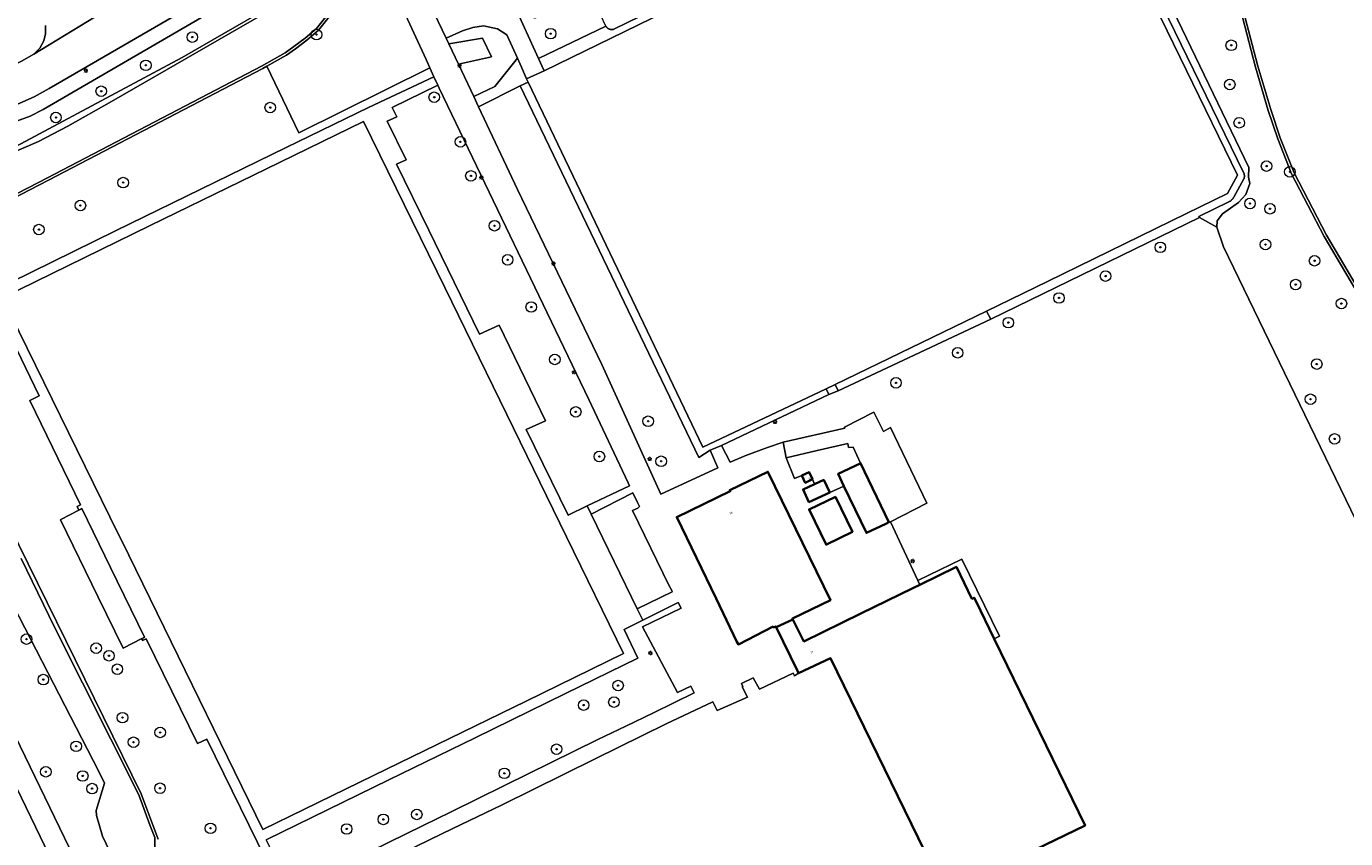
# Model space of a CAD drawing. Header units: metres. Extents: x 131489 to 134032, y 502353 to 503606.
# Tile 22 of 90: x 132781 to 133030, y 502676 to 502829. Entities that reach past the tile are written whole.
import ezdxf
from ezdxf.enums import TextEntityAlignment as Align

# ---------------------------------------------------------------- set-up
doc = ezdxf.new("R2010")
doc.units = ezdxf.units.M
for name, color, linetype, lineweight in [('B-WE-GR-BEPLANTING_CULTUUR_HEESTERS-GV', 90, 'Continuous', 18), ('B-WE-GR-BOOM-S', 92, 'Continuous', 25), ('B-WE-GR-GRAS-GV', 60, 'Continuous', 13), ('B-WE-KL-ET_LS_OV_LICHTMAST-S', 190, 'Continuous', 25), ('B-WE-OG-BEBOUWING-GV', 7, 'Continuous', 35), ('B-WE-OG-BEBOUWING-T18', 1, 'Continuous', 18), ('B-WE-OG-BEBOUWING_OVERBOUWING-GV', 7, 'Continuous', 18), ('B-WE-OG-TERREIN_CULTUURSCHEIDING-GV', 7, 'Continuous', 18), ('B-WE-OG-TERREIN_ERF-GV', 7, 'Continuous', 18), ('B-WE-OG-TERREIN_ONBEGROEID-GV', 7, 'Continuous', 18), ('B-WE-OG-WATER_SLOOT-GV', 120, 'Continuous', 18), ('B-WE-VH-VERHARDING_BEDRIJFSVLOERPLAAT-GV', 252, 'Continuous', 18), ('B-WE-VH-VERHARDING_BETONSTRAATSTEEN-GV', 252, 'Continuous', 18), ('B-WE-VH-VERHARDING_HALFVERHARDING_GRIND-GV', 252, 'Continuous', 18), ('B-WE-VH-VERHARDING_TEGEL-GV', 252, 'Continuous', 18), ('B-WE-VH-VERHARDING_TEGEL_RUBBER-GV', 252, 'Continuous', 18)]:
    doc.layers.add(name, color=color, linetype=linetype, lineweight=lineweight)
doc.styles.add('NLCS-ISO-M200-T18', font='NLCS-ISO.ttf', dxfattribs={"height": 0.36})

# ---------------------------------------------------------------- blocks, each defined once
blk = doc.blocks.new('SKL-ET_OV_LICHTMAST-SO')
at = {"color": 0, "linetype": 'ByBlock', "lineweight": 18}
for points in [[(-1.2, 0), (-2, 0)], [(-1.4, 1.4), (-0.9, 0.9)], [(0, 2), (0, 1.2)], [(0.9, 0.9), (1.4, 1.4)], [(2, 0), (1.2, 0)], [(-1.4, -1.4), (-0.9, -0.9)], [(0, -1.2), (0, -2)], [(0.9, -0.9), (1.4, -1.4)]]:
    blk.add_lwpolyline(points, dxfattribs=at)
blk.add_circle((0, 0), 1, dxfattribs=at)
blk = doc.blocks.new('SGR-BOOM_01-SO')
at = {"linetype": 'ByBlock', "lineweight": 18}
h = blk.add_hatch(color=0, dxfattribs=at)
h.dxf.hatch_style = 1
edge = h.paths.add_edge_path()
edge.add_arc((0, 0), 0.25, 0, 360)
at = {"color": 0, "linetype": 'ByBlock', "lineweight": 18}
for radius in [2, 0.25]:
    blk.add_circle((0, 0), radius, dxfattribs=at)

msp = doc.modelspace()

# ---------------------------------------------------------------- linework, layer by layer
at = {"layer": 'B-WE-GR-BEPLANTING_CULTUUR_HEESTERS-GV', "flags": 128}
msp.add_lwpolyline([(132935.195, 502742.237), (132934.097, 502744.527), (132938.263, 502746.523), (132938.354, 502746.566), (132936.941, 502749.586), (132936.033, 502749.519), (132935.93, 502750.26), (132930.105, 502748.982), (132924.283, 502747.587), (132925.837, 502743.687), (132927.23, 502744.202), (132928.613, 502744.838), (132929.249, 502743.521), (132929.608, 502742.585), (132931.384, 502743.412), (132932.499, 502741.017)], close=True, dxfattribs=at)
at = {"layer": 'B-WE-GR-GRAS-GV', "flags": 128}
for points in [[(132979.893, 502868.742), (133000, 502826.957), (133011.791, 502802.454), (133011.744, 502800.669), (133011.999, 502799.474), (133011.212, 502797.359), (133009.837, 502795.842), (133006.837, 502793.721), (133005.802, 502792.406), (133005.713, 502791.169), (133007.026, 502787.493), (133052.284, 502694.02)], [(133031.781, 502779.694), (133026.025, 502789.454), (133019.886, 502801.263), (133017.273, 502807.927), (133015.458, 502813.281), (133013.027, 502821.479), (133010.569, 502830.909)], [(132829.021, 502665.059), (132814.661, 502694.374), (132812.873, 502693.57), (132803.183, 502713.334), (132802.519, 502713.017), (132802.341, 502713.379), (132798.829, 502711.561), (132794.103, 502721.231), (132786.955, 502735.858), (132787.046, 502735.906), (132790.473, 502737.693), (132790.112, 502738.384), (132790.761, 502738.714), (132781.182, 502758.43), (132782.916, 502759.303), (132773.456, 502778.794), (132797.371, 502790.515), (132829.699, 502806.242), (132845.254, 502813.809), (132857.581, 502819.647), (132856.856, 502821.309), (132832.066, 502809.036), (132826.009, 502821.643), (132825.259, 502821.219), (132784.737, 502800.053), (132758.607, 502786.608)], [(132755.914, 502778.236), (132802.239, 502684.06), (132805.451, 502675.436)]]:
    msp.add_lwpolyline(points, dxfattribs=at)
at = {"layer": 'B-WE-OG-BEBOUWING-GV', "flags": 128}
for points in [[(132935.195, 502742.237), (132939.447, 502733.363), (132943.091, 502735.11), (132943.703, 502735.404), (132938.354, 502746.566), (132938.263, 502746.523), (132934.097, 502744.527)], [(132925.528, 502717.024), (132925.438, 502717.203), (132932.647, 502720.642), (132920.797, 502744.926), (132913.584, 502741.481), (132913.687, 502741.256), (132903.57, 502736.361), (132911.023, 502720.943), (132914.958, 502712.802), (132915.214, 502712.273), (132921.783, 502715.663), (132921.866, 502715.498), (132922.292, 502715.701), (132922.379, 502715.522)], [(132929.249, 502743.521), (132928.613, 502744.838), (132927.23, 502744.202), (132927.882, 502742.876)], [(132932.499, 502741.017), (132931.384, 502743.412), (132929.608, 502742.585), (132927.463, 502741.586), (132928.578, 502739.191)], [(132936.792, 502733.58), (132933.572, 502740.185), (132928.588, 502737.825), (132931.804, 502731.156), (132931.901, 502731.203)], [(132925.528, 502717.024), (132922.379, 502715.522), (132926.397, 502707.285), (132926.619, 502706.83), (132932.675, 502709.668), (132954.345, 502665.233), (132980.807, 502678.052), (132963.612, 502713.354), (132960.131, 502720.501), (132959.837, 502721.104), (132959.41, 502720.921), (132956.479, 502726.959), (132949.558, 502723.578), (132948.241, 502722.935), (132938.402, 502718.128), (132927.621, 502712.862)]]:
    msp.add_lwpolyline(points, close=True, dxfattribs=at)
at = {"layer": 'B-WE-OG-BEBOUWING_OVERBOUWING-GV', "flags": 128}
msp.add_lwpolyline([(132802.341, 502713.379), (132802.677, 502713.553), (132802.887, 502713.662), (132796.46, 502726.859), (132791.04, 502737.989), (132790.833, 502737.881), (132790.473, 502737.693), (132787.046, 502735.906), (132786.955, 502735.858), (132794.103, 502721.231), (132798.829, 502711.561)], close=True, dxfattribs=at)
at = {"layer": 'B-WE-OG-TERREIN_CULTUURSCHEIDING-GV', "flags": 128}
for points in [[(132890.174, 502829.183), (132890.211, 502829.123), (132890.251, 502829.065), (132890.295, 502829.01), (132890.341, 502828.957), (132890.391, 502828.907), (132890.443, 502828.859), (132890.498, 502828.815), (132890.555, 502828.774), (132890.615, 502828.736), (132890.676, 502828.701), (132890.74, 502828.671), (132890.805, 502828.643), (132890.872, 502828.62), (132890.939, 502828.6), (132891.008, 502828.584), (132891.078, 502828.573), (132891.148, 502828.565), (132891.218, 502828.561), (132891.289, 502828.561), (132891.359, 502828.565), (132891.429, 502828.573), (132891.499, 502828.585), (132891.568, 502828.601), (132891.635, 502828.62), (132891.689, 502828.639), (132974.244, 502868.937)], [(132978.878, 502867.097), (133010.795, 502801.554), (133010.828, 502801.479), (133010.857, 502801.403), (133010.882, 502801.326), (133010.903, 502801.247), (133010.921, 502801.168), (133010.934, 502801.088), (133010.944, 502801.007), (133010.949, 502800.926), (133010.951, 502800.844), (133010.948, 502800.763), (133010.942, 502800.682), (133010.931, 502800.601), (133010.917, 502800.521), (133010.898, 502800.442), (133010.876, 502800.363), (133010.869, 502800.339), (133008.963, 502796.881), (133008.91, 502796.796), (133008.854, 502796.713), (133008.795, 502796.632), (133008.733, 502796.554), (133008.668, 502796.478), (133008.599, 502796.405), (133008.528, 502796.334), (133008.454, 502796.267), (133008.378, 502796.202), (133008.299, 502796.141), (133008.217, 502796.083), (133008.157, 502796.043), (133002.353, 502793.211), (133002.46, 502792.992), (133005.713, 502791.169), (133005.802, 502792.406), (133006.837, 502793.721), (133009.837, 502795.842), (133011.212, 502797.359), (133011.999, 502799.474), (133011.744, 502800.669), (133011.791, 502802.454), (133000, 502826.957), (132979.893, 502868.742)], [(132777.606, 502805.965), (132809.976, 502823.294), (132841.502, 502841.516)], [(132829.616, 502840.159), (132783.694, 502813.454), (132781.272, 502812.205), (132770.943, 502808.45)], [(132777.532, 502829.328), (132777.157, 502829.159), (132777.198, 502829.059), (132777.322, 502828.014), (132777.351, 502826.525), (132776.941, 502825.166), (132776.269, 502823.966), (132775.472, 502823.266), (132741.914, 502811.377), (132738.325, 502810.301), (132737.874, 502810.465), (132737.746, 502810.643), (132734.45, 502808.486), (132737.863, 502808.86), (132739.526, 502809.215), (132757.91, 502815.042), (132772.606, 502819.358), (132776.672, 502821.116), (132779.616, 502822.588), (132781.909, 502823.907), (132783.097, 502825.072), (132783.827, 502826.405), (132784.135, 502827.762), (132784.119, 502829.361)], [(133052.284, 502694.02), (133007.026, 502787.493), (133005.713, 502791.169), (133002.46, 502792.992), (132963.002, 502773.792), (132934.117, 502760.234), (132932.309, 502759.557), (132912.026, 502749.907), (132913.682, 502746.725), (132916.6, 502748.034), (132920.728, 502749.522), (132923.692, 502750.531), (132935.335, 502753.154), (132935.273, 502753.387), (132940.836, 502756.191), (132942.695, 502752.565), (132944.001, 502753.316), (132950.887, 502738.99), (132943.995, 502735.488), (132949.191, 502724.364), (132957.511, 502728.428), (132964.616, 502713.842), (132963.612, 502713.354), (132980.807, 502678.052), (132954.345, 502665.233), (132932.675, 502709.668), (132926.619, 502706.83), (132925.854, 502706.375), (132925.582, 502706.832), (132919.199, 502703.842), (132918.018, 502705.981), (132915.794, 502704.879), (132916.083, 502704.359), (132915.918, 502704.263), (132916.958, 502702.334), (132911.203, 502699.774), (132910.409, 502701.444), (132901.57, 502697.28), (132888.155, 502690.68), (132870.383, 502681.878), (132861.192, 502677.497), (132843.299, 502668.766)], [(132759.768, 502733.461), (132826.82, 502594.904)], [(132801.104, 502663.129), (132794.917, 502676.036), (132793.8, 502679.924), (132793.717, 502680.893), (132795.295, 502686.054), (132794.263, 502688.256), (132772.684, 502730.005)]]:
    msp.add_lwpolyline(points, dxfattribs=at)
for points in [[(132962.143, 502775.288), (132973.71, 502780.932), (133000, 502793.76), (133007.758, 502797.545), (133009.664, 502801.003), (133000, 502820.848), (132978.053, 502865.917), (132974.819, 502867.759), (132878.505, 502820.745), (132875.141, 502819.225), (132875.442, 502818.597), (132908.502, 502749.59), (132931.812, 502760.631), (132933.528, 502761.449)], [(132873.406, 502823.155), (132871.446, 502827.596), (132869.649, 502828.711), (132866.994, 502829.274), (132864.99, 502828.98), (132863.006, 502828.342), (132859.926, 502826.933), (132860.442, 502825.844), (132866.815, 502826.91), (132868.54, 502823.379), (132862.258, 502822.011), (132865.15, 502815.905), (132869.171, 502817.767)], [(132886.633, 502738.483), (132894.613, 502742.285), (132894.358, 502742.872), (132886.903, 502758.604), (132858.617, 502817.49), (132858.346, 502818.054), (132849.71, 502813.856), (132850.59, 502812.08), (132848.797, 502811.211), (132852.394, 502803.947), (132850.552, 502803.104), (132856.65, 502790.623), (132866.22, 502770.976), (132869.972, 502772.651), (132878.705, 502754.577), (132875.085, 502752.953), (132882.991, 502736.748)], [(132873.922, 502817.907), (132866.062, 502813.98), (132873.466, 502798.348), (132889.39, 502765.25), (132900.548, 502740.677), (132911.318, 502745.66), (132909.906, 502749.026), (132907.734, 502747.628)], [(132896.085, 502719.029), (132902.712, 502722.235), (132902.603, 502722.453), (132902.083, 502723.518), (132895.194, 502737.627), (132896.208, 502738.075), (132896.503, 502738.367), (132896.127, 502739.137), (132895.275, 502740.936), (132887.388, 502736.913)], [(132897.133, 502716.866), (132893.585, 502715.105), (132896.177, 502709.661), (132882.492, 502702.999), (132865.416, 502694.631), (132849.095, 502686.693), (132825.883, 502675.362), (132830.423, 502665.74), (132845.7, 502673.16), (132855.62, 502678.046), (132860.784, 502680.589), (132870.988, 502685.614), (132888.642, 502694.285), (132893.919, 502696.841), (132899.159, 502699.38), (132906.883, 502703.122), (132906.257, 502704.404), (132903.703, 502703.174), (132897.077, 502715.596), (132904.385, 502719.13), (132903.823, 502720.186)]]:
    msp.add_lwpolyline(points, close=True, dxfattribs=at)
at = {"layer": 'B-WE-OG-TERREIN_ERF-GV', "flags": 128}
msp.add_lwpolyline([(132859.926, 502826.933), (132863.006, 502828.342), (132864.99, 502828.98), (132866.994, 502829.274), (132869.649, 502828.711), (132871.446, 502827.596), (132873.406, 502823.155), (132874.169, 502821.428), (132875.141, 502819.225), (132878.505, 502820.745), (132877.434, 502823.096), (132872.831, 502833.195), (132874.909, 502834.368), (132870.703, 502843.323), (132855.409, 502836.468)], close=True, dxfattribs=at)
at = {"layer": 'B-WE-OG-TERREIN_ONBEGROEID-GV', "flags": 128}
for points in [[(132974.244, 502868.937), (132891.689, 502828.639), (132891.635, 502828.62), (132891.568, 502828.601), (132891.499, 502828.585), (132891.429, 502828.573), (132891.359, 502828.565), (132891.289, 502828.561), (132891.218, 502828.561), (132891.148, 502828.565), (132891.078, 502828.573), (132891.008, 502828.584), (132890.939, 502828.6), (132890.872, 502828.62), (132890.805, 502828.643), (132890.74, 502828.671), (132890.676, 502828.701), (132890.615, 502828.736), (132890.555, 502828.774), (132890.498, 502828.815), (132890.443, 502828.859), (132890.391, 502828.907), (132890.341, 502828.957), (132890.295, 502829.01), (132890.251, 502829.065), (132890.211, 502829.123), (132890.174, 502829.183), (132877.434, 502823.096), (132878.505, 502820.745), (132974.819, 502867.759)], [(132978.053, 502865.917), (133000, 502820.848), (133009.664, 502801.003), (133007.758, 502797.545), (133000, 502793.76), (132973.71, 502780.932), (132962.143, 502775.288), (132963.002, 502773.792), (133002.46, 502792.992), (133002.353, 502793.211), (133008.157, 502796.043), (133008.217, 502796.083), (133008.299, 502796.141), (133008.378, 502796.202), (133008.454, 502796.267), (133008.528, 502796.334), (133008.599, 502796.405), (133008.668, 502796.478), (133008.733, 502796.554), (133008.795, 502796.632), (133008.854, 502796.713), (133008.91, 502796.796), (133008.963, 502796.881), (133010.869, 502800.339), (133010.876, 502800.363), (133010.898, 502800.442), (133010.917, 502800.521), (133010.931, 502800.601), (133010.942, 502800.682), (133010.948, 502800.763), (133010.951, 502800.844), (133010.949, 502800.926), (133010.944, 502801.007), (133010.934, 502801.088), (133010.921, 502801.168), (133010.903, 502801.247), (133010.882, 502801.326), (133010.857, 502801.403), (133010.828, 502801.479), (133010.795, 502801.554), (132978.878, 502867.097)]]:
    msp.add_lwpolyline(points, dxfattribs=at)
at = {"layer": 'B-WE-OG-WATER_SLOOT-GV', "flags": 128}
for points in [[(132777.26, 502805.009), (132782.797, 502807.38), (132788.388, 502810.294), (132796.631, 502814.97), (132843.597, 502842.078)], [(132843.597, 502842.078), (132796.631, 502814.97), (132788.388, 502810.294), (132782.797, 502807.38), (132777.26, 502805.009)], [(132841.502, 502841.516), (132809.976, 502823.294), (132777.606, 502805.965)], [(133044.271, 502840.617), (133011.059, 502831.007), (133013.509, 502821.613), (133015.935, 502813.432), (133017.743, 502808.099), (133020.342, 502801.47), (133026.462, 502789.696), (133032.201, 502779.966)], [(132837.933, 502831.92), (132835.415, 502828.785), (132833.251, 502826.963), (132831.14, 502825.353), (132829.455, 502824.165), (132825.02, 502821.658), (132784.507, 502800.497), (132758.333, 502787.029)], [(132758.333, 502787.029), (132784.507, 502800.497), (132825.02, 502821.658), (132829.455, 502824.165), (132831.14, 502825.353), (132833.251, 502826.963), (132835.415, 502828.785), (132837.933, 502831.92)], [(132758.607, 502786.608), (132784.737, 502800.053), (132825.259, 502821.219), (132826.009, 502821.643), (132829.723, 502823.742), (132831.436, 502824.95), (132833.564, 502826.573), (132835.774, 502828.434), (132838.317, 502831.6)], [(133032.201, 502779.966), (133026.462, 502789.696), (133020.342, 502801.47), (133017.743, 502808.099), (133015.935, 502813.432), (133013.509, 502821.613), (133011.059, 502831.007), (133010.569, 502830.909), (133013.027, 502821.479), (133015.458, 502813.281), (133017.273, 502807.927), (133019.886, 502801.263), (133026.025, 502789.454), (133031.781, 502779.694)], [(132805.451, 502675.436), (132802.239, 502684.06), (132755.914, 502778.236)], [(132772.684, 502730.005), (132794.263, 502688.256), (132795.295, 502686.054), (132793.717, 502680.893), (132793.8, 502679.924), (132794.917, 502676.036), (132801.104, 502663.129)], [(132779.517, 502728.535), (132785.872, 502715.535), (132801.78, 502683.86), (132803.968, 502677.984), (132804.851, 502675.744), (132804.851, 502672.782)], [(132804.851, 502672.782), (132804.851, 502675.744), (132803.968, 502677.984), (132801.78, 502683.86), (132785.872, 502715.535), (132779.517, 502728.535)]]:
    msp.add_lwpolyline(points, dxfattribs=at)
at = {"layer": 'B-WE-VH-VERHARDING_BEDRIJFSVLOERPLAAT-GV', "flags": 128}
for points in [[(132860.442, 502825.844), (132862.258, 502822.011), (132868.54, 502823.379), (132866.815, 502826.91)], [(132938.354, 502746.566), (132943.703, 502735.404), (132943.995, 502735.488), (132950.887, 502738.99), (132944.001, 502753.316), (132942.695, 502752.565), (132940.836, 502756.191), (132935.273, 502753.387), (132935.335, 502753.154), (132923.692, 502750.531), (132924.283, 502747.587), (132930.105, 502748.982), (132935.93, 502750.26), (132936.033, 502749.519), (132936.941, 502749.586)]]:
    msp.add_lwpolyline(points, close=True, dxfattribs=at)
at = {"layer": 'B-WE-VH-VERHARDING_BETONSTRAATSTEEN-GV', "flags": 128}
for points in [[(132888.246, 502833.218), (132886.934, 502835.771), (132876.642, 502830.678), (132874.909, 502834.368), (132872.831, 502833.195), (132877.434, 502823.096), (132890.174, 502829.183)], [(132873.922, 502817.907), (132875.442, 502818.597), (132875.141, 502819.225), (132874.169, 502821.428), (132873.406, 502823.155), (132869.171, 502817.767), (132865.15, 502815.905), (132866.062, 502813.98)]]:
    msp.add_lwpolyline(points, close=True, dxfattribs=at)
msp.add_lwpolyline([(132784.119, 502829.361), (132784.135, 502827.762), (132783.827, 502826.405), (132783.097, 502825.072), (132781.909, 502823.907), (132794.986, 502831.865)], dxfattribs=at)
at = {"layer": 'B-WE-VH-VERHARDING_HALFVERHARDING_GRIND-GV', "flags": 128}
msp.add_lwpolyline([(132851.497, 502832.982), (132849.458, 502837.102), (132847.11, 502841.848), (132846.362, 502841.423), (132845.162, 502840.741), (132846.209, 502838.984), (132844.456, 502838.043), (132843.103, 502836.766), (132842.016, 502835.658), (132840.421, 502834.033), (132838.317, 502831.6), (132835.774, 502828.434), (132833.564, 502826.573), (132831.436, 502824.95), (132829.723, 502823.742), (132826.009, 502821.643), (132832.066, 502809.036), (132856.856, 502821.309), (132856.154, 502822.916)], close=True, dxfattribs=at)
at = {"layer": 'B-WE-VH-VERHARDING_TEGEL-GV', "flags": 128}
for points in [[(132734.283, 502798.547), (132735.2, 502798.558), (132739.738, 502799.105), (132744.002, 502799.942), (132748.862, 502801.466), (132754.553, 502803.126), (132761.673, 502805.38), (132770.943, 502808.45), (132781.272, 502812.205), (132783.694, 502813.454), (132829.616, 502840.159), (132843.849, 502848.436), (132842.614, 502850.934), (132822.318, 502839.158), (132784.848, 502817.416), (132781.972, 502815.828), (132776.589, 502813.429), (132772.568, 502811.951), (132760.528, 502808.328), (132742.807, 502802.815), (132740.775, 502802.325), (132738.543, 502801.888), (132735.745, 502801.525), (132733.961, 502801.429)], [(132733.961, 502801.429), (132735.745, 502801.525), (132738.543, 502801.888), (132740.775, 502802.325), (132742.807, 502802.815), (132760.528, 502808.328), (132772.568, 502811.951), (132776.589, 502813.429), (132781.972, 502815.828), (132784.848, 502817.416), (132822.318, 502839.158)], [(132843.299, 502668.766), (132861.192, 502677.497), (132870.383, 502681.878), (132888.155, 502690.68), (132901.57, 502697.28), (132910.409, 502701.444), (132911.203, 502699.774), (132916.958, 502702.334), (132915.918, 502704.263), (132916.083, 502704.359), (132915.794, 502704.879), (132918.018, 502705.981), (132919.199, 502703.842), (132925.582, 502706.832), (132925.854, 502706.375), (132926.619, 502706.83), (132926.397, 502707.285), (132922.379, 502715.522), (132922.292, 502715.701), (132921.866, 502715.498), (132921.783, 502715.663), (132915.214, 502712.273), (132914.958, 502712.802), (132911.023, 502720.943), (132903.57, 502736.361), (132913.687, 502741.256), (132913.584, 502741.481), (132920.797, 502744.926), (132932.647, 502720.642), (132925.438, 502717.203), (132925.528, 502717.024), (132927.621, 502712.862), (132938.402, 502718.128), (132948.241, 502722.935), (132949.558, 502723.578), (132949.191, 502724.364), (132943.995, 502735.488), (132943.703, 502735.404), (132943.091, 502735.11), (132939.447, 502733.363), (132935.195, 502742.237), (132932.499, 502741.017), (132928.578, 502739.191), (132927.463, 502741.586), (132929.608, 502742.585), (132929.249, 502743.521), (132927.882, 502742.876), (132927.23, 502744.202), (132925.837, 502743.687), (132924.283, 502747.587), (132923.692, 502750.531), (132920.728, 502749.522), (132916.6, 502748.034), (132913.682, 502746.725), (132912.026, 502749.907), (132909.906, 502749.026), (132911.318, 502745.66), (132900.548, 502740.677), (132889.39, 502765.25), (132873.466, 502798.348), (132866.062, 502813.98), (132865.15, 502815.905), (132862.258, 502822.011), (132860.442, 502825.844), (132859.926, 502826.933), (132855.409, 502836.468)], [(132794.986, 502831.865), (132781.909, 502823.907), (132779.616, 502822.588), (132776.672, 502821.116), (132772.606, 502819.358), (132757.91, 502815.042), (132739.526, 502809.215), (132737.863, 502808.86), (132734.45, 502808.486)], [(132851.497, 502832.982), (132856.154, 502822.916), (132856.856, 502821.309), (132857.581, 502819.647), (132858.346, 502818.054), (132858.617, 502817.49), (132886.903, 502758.604), (132894.358, 502742.872), (132894.613, 502742.285), (132886.633, 502738.483), (132887.388, 502736.913), (132895.275, 502740.936), (132896.127, 502739.137), (132896.503, 502738.367), (132896.208, 502738.075), (132895.194, 502737.627), (132902.083, 502723.518), (132902.603, 502722.453), (132902.712, 502722.235), (132896.085, 502719.029), (132897.133, 502716.866), (132903.823, 502720.186), (132904.385, 502719.13), (132897.077, 502715.596), (132903.703, 502703.174), (132906.257, 502704.404), (132906.883, 502703.122), (132899.159, 502699.38), (132893.919, 502696.841), (132888.642, 502694.285), (132870.988, 502685.614), (132860.784, 502680.589), (132855.62, 502678.046), (132845.7, 502673.16)], [(132825.883, 502675.362), (132849.095, 502686.693), (132865.416, 502694.631), (132882.492, 502702.999), (132896.177, 502709.661), (132893.585, 502715.105), (132897.133, 502716.866), (132896.085, 502719.029), (132887.388, 502736.913), (132886.633, 502738.483), (132882.991, 502736.748), (132875.085, 502752.953), (132878.705, 502754.577), (132869.972, 502772.651), (132866.22, 502770.976), (132856.65, 502790.623), (132850.552, 502803.104), (132852.394, 502803.947), (132848.797, 502811.211), (132850.59, 502812.08), (132849.71, 502813.856), (132858.346, 502818.054), (132857.581, 502819.647), (132845.254, 502813.809), (132829.699, 502806.242), (132797.371, 502790.515), (132773.456, 502778.794), (132782.916, 502759.303), (132781.182, 502758.43), (132790.761, 502738.714), (132790.112, 502738.384), (132790.473, 502737.693), (132790.833, 502737.881), (132791.04, 502737.989), (132796.46, 502726.859), (132802.887, 502713.662), (132802.677, 502713.553), (132802.341, 502713.379), (132802.519, 502713.017), (132803.183, 502713.334), (132812.873, 502693.57), (132814.661, 502694.374), (132829.021, 502665.059)], [(132826.82, 502594.904), (132759.768, 502733.461)], [(132764.761, 502713.847), (132797.907, 502645.378)]]:
    msp.add_lwpolyline(points, dxfattribs=at)
for points in [[(132873.922, 502817.907), (132907.734, 502747.628), (132909.906, 502749.026), (132912.026, 502749.907), (132932.309, 502759.557), (132931.812, 502760.631), (132908.502, 502749.59), (132875.442, 502818.597)], [(132798.567, 502731.891), (132797.917, 502733.222), (132776.02, 502777.846), (132803.973, 502791.52), (132828.384, 502803.41), (132828.546, 502803.489), (132844.296, 502811.156), (132859.704, 502779.763), (132871.444, 502755.787), (132882.725, 502732.65), (132893.462, 502710.599), (132875.076, 502701.556), (132846.163, 502687.488), (132825.237, 502677.27)], [(132962.143, 502775.288), (132933.528, 502761.449), (132934.117, 502760.234), (132963.002, 502773.792)], [(132931.812, 502760.631), (132932.309, 502759.557), (132934.117, 502760.234), (132933.528, 502761.449)], [(132928.588, 502737.825), (132933.572, 502740.185), (132936.792, 502733.58), (132931.901, 502731.203), (132931.804, 502731.156)], [(132949.191, 502724.364), (132949.558, 502723.578), (132956.479, 502726.959), (132959.41, 502720.921), (132959.837, 502721.104), (132960.131, 502720.501), (132963.612, 502713.354), (132964.616, 502713.842), (132957.511, 502728.428)]]:
    msp.add_lwpolyline(points, close=True, dxfattribs=at)
at = {"layer": 'B-WE-VH-VERHARDING_TEGEL_RUBBER-GV', "flags": 128}
msp.add_lwpolyline([(132798.567, 502731.891), (132825.237, 502677.27), (132846.163, 502687.488), (132875.076, 502701.556), (132893.462, 502710.599), (132882.725, 502732.65), (132871.444, 502755.787), (132859.704, 502779.763), (132844.296, 502811.156), (132828.546, 502803.489), (132828.384, 502803.41), (132803.973, 502791.52), (132776.02, 502777.846), (132797.917, 502733.222)], close=True, dxfattribs=at)
msp.add_lwpolyline([(132797.907, 502645.378), (132764.761, 502713.847)], dxfattribs=at)

# ---------------------------------------------------------------- block references
at = {"layer": 'B-WE-GR-BOOM-S', "xscale": 0.5, "yscale": 0.5, "zscale": 0.5}
for p in [(132879.709, 502827.789), (132811.919, 502827.141), (132835.416, 502827.61), (133008.464, 502825.591), (132803.122, 502821.807), (133008.185, 502818.177), (132794.69, 502816.901), (132857.684, 502815.766), (132826.657, 502813.813), (132786.109, 502811.935), (133009.978, 502810.946), (132862.643, 502807.336), (133015.146, 502802.748), (132864.627, 502800.889), (133019.546, 502801.655), (132798.833, 502799.619), (132790.751, 502795.294), (133012.014, 502795.676), (133015.798, 502794.673), (132782.897, 502790.741), (132869.09, 502791.467), (133014.946, 502787.91), (132995.05, 502787.388), (132871.569, 502785.021), (133024.219, 502784.839), (132984.687, 502781.948), (133020.651, 502780.338), (132975.879, 502777.803), (132876.032, 502776.095), (133029.31, 502776.748), (132966.293, 502773.139), (132880.495, 502766.177), (132956.708, 502767.44), (133024.641, 502765.306), (132945.045, 502761.75), (133023.451, 502758.653), (132884.462, 502756.259), (132898.159, 502754.487), (133028.012, 502751.157), (132888.925, 502747.829), (132900.613, 502746.922), (132780.544, 502713.295), (132793.728, 502711.58), (132796.147, 502710.136), (132783.725, 502705.632), (132797.726, 502707.592), (132892.47, 502704.501), (132885.948, 502700.808), (132891.681, 502701.384), (132798.715, 502698.443), (132805.83, 502695.638), (132789.939, 502693.017), (132800.79, 502693.79), (132880.821, 502692.462), (132784.209, 502688.199), (132870.957, 502687.907), (132791.184, 502687.411), (132792.953, 502685.019), (132805.806, 502685.084), (132848.061, 502679.199), (132854.377, 502680.135), (132815.352, 502677.51), (132841.119, 502677.388)]:
    msp.add_blockref('SGR-BOOM_01-SO', p, dxfattribs=at)
at = {"layer": 'B-WE-KL-ET_LS_OV_LICHTMAST-S', "xscale": 0.2, "yscale": 0.2, "zscale": 0.2}
for p in [(132791.78, 502820.811), (132862.462, 502821.754), (132866.614, 502800.587), (132880.238, 502784.307), (132884.136, 502763.772), (132922.145, 502754.403), (132898.435, 502747.383), (132948.204, 502728.047), (132898.582, 502710.659)]:
    msp.add_blockref('SKL-ET_OV_LICHTMAST-SO', p, dxfattribs=at)

# ---------------------------------------------------------------- texts
at = {"layer": 'B-WE-OG-BEBOUWING-T18', "style": 'NLCS-ISO-M200-T18'}
for s, rotation, p in [('21', 26.5, (132928.681, 502743.669)), ('20', 26, (132913.833, 502737.152)), ('22', 26, (132929.132, 502710.792))]:
    msp.add_text(s, height=0.36, rotation=rotation, dxfattribs=at).set_placement(p, align=Align.MIDDLE)

doc.saveas('drawing.dxf')
